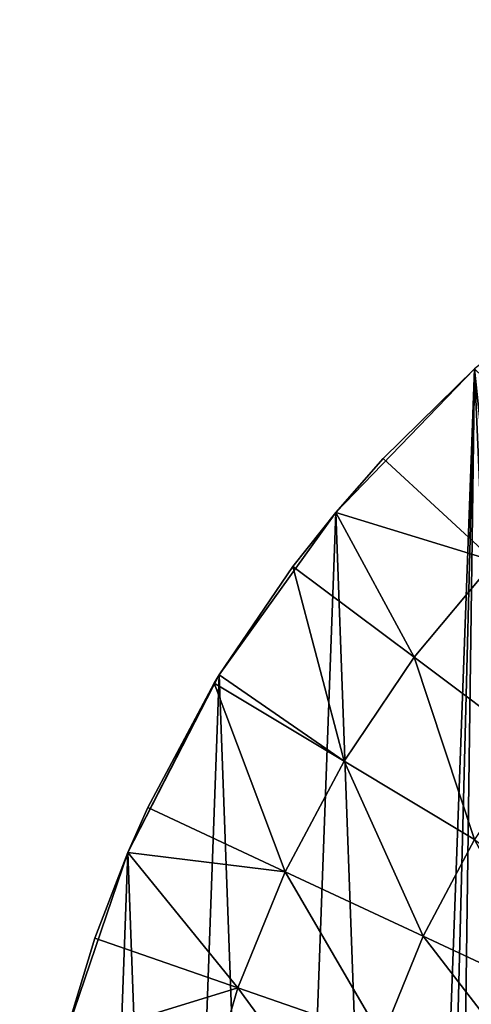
# Model space of a CAD drawing. Header units: millimetres. Extents: x 1 to 103, y -51 to 51.
# Tile 6 of 16: x 1 to 17, y 14 to 51. Entities that reach past the tile are written whole.
import ezdxf

# ---------------------------------------------------------------- set-up
doc = ezdxf.new("R2010")
doc.units = ezdxf.units.MM
doc.header["$LTSCALE"] = 25.4
doc.layers.get('0').update_dxf_attribs({"true_color": 0xff5454})

# ---------------------------------------------------------------- blocks, each defined once
blk = doc.blocks.new('HELIOS-LED-8991-8992.STL')
at = {"color": 7, "true_color": 0xffffff}
mesh = blk.add_polyface(dxfattribs=at)
corners = [(14.845, -35.398, 3.674), (17.092, -6.078, 3.674), (16.561, 0, 3.674), (20.391, -40.366, 3.674), (18.671, -11.971, 3.674), (21.25, -17.5, 3.674), (26.6, -44.475, 3.674), (24.749, -22.498, 3.674), (29.063, -26.812, 3.674), (33.342, -47.635, 3.674), (34.061, -30.311, 3.674), (40.472, -49.78, 3.674), (39.59, -32.889, 3.674), (45.483, -34.468, 3.674), (47.838, -50.864, 3.674), (51.561, -35, 3.674), (55.283, -50.864, 3.674), (57.638, -34.468, 3.674), (62.649, -49.78, 3.674), (63.531, -32.889, 3.674), (69.779, -47.635, 3.674), (69.061, -30.311, 3.674), (74.058, -26.812, 3.674), (76.521, -44.475, 3.674), (78.372, -22.498, 3.674), (82.73, -40.366, 3.674), (81.871, -17.5, 3.674), (84.45, -11.971, 3.674), (88.276, -35.398, 3.674), (86.029, -6.078, 3.674), (86.561, 0, 3.674), (1.409, -9.263, 3.674), (0.866, 5.578, 3.674), (0.595, -1.863, 3.674), (2.219, 12.9, 3.674), (3.292, -16.467, 3.674), (4.623, 19.946, 3.674), (6.204, -23.319, 3.674), (8.027, 26.568, 3.674), (10.083, -29.675, 3.674), (12.36, 32.623, 3.674), (17.527, 37.983, 3.674), (17.092, 6.078, 3.674), (18.671, 11.971, 3.674), (23.42, 42.534, 3.674), (21.25, 17.5, 3.674), (24.749, 22.498, 3.674), (29.913, 46.178, 3.674), (29.063, 26.812, 3.674), (34.061, 30.311, 3.674), (36.867, 48.838, 3.674), (39.59, 32.889, 3.674), (44.135, 50.457, 3.674), (45.483, 34.468, 3.674), (51.561, 51, 3.674), (51.561, 35, 3.674), (57.638, 34.468, 3.674), (58.986, 50.457, 3.674), (63.531, 32.889, 3.674), (66.254, 48.838, 3.674), (69.061, 30.311, 3.674), (73.208, 46.178, 3.674), (74.058, 26.812, 3.674), (79.701, 42.534, 3.674), (78.372, 22.498, 3.674), (81.871, 17.5, 3.674), (85.594, 37.983, 3.674), (84.45, 11.971, 3.674), (86.029, 6.078, 3.674), (90.762, 32.623, 3.674), (93.038, -29.675, 3.674), (95.094, 26.568, 3.674), (96.917, -23.319, 3.674), (98.498, 19.946, 3.674), (99.829, -16.467, 3.674), (100.902, 12.9, 3.674), (101.712, -9.263, 3.674), (102.255, 5.578, 3.674), (102.526, -1.863, 3.674)]
mesh.append_faces([[corners[k] for k in face] for face in [(31, 32, 33), (77, 76, 78)]], dxfattribs={"vtx0": -1, "color": 7})
mesh.append_faces([[corners[k] for k in face] for face in [(1, 3, 4), (4, 3, 5), (5, 6, 7), (7, 6, 8), (8, 9, 10), (10, 11, 12), (12, 11, 13), (13, 14, 15), (15, 16, 17), (17, 18, 19), (19, 20, 21), (21, 20, 22), (22, 23, 24), (24, 25, 26), (26, 25, 27), (27, 28, 29), (29, 28, 30), (32, 31, 34), (34, 35, 36), (36, 37, 38), (38, 39, 40), (40, 0, 41), (41, 43, 44), (44, 46, 47), (47, 49, 50), (50, 51, 52), (52, 53, 54), (54, 56, 57), (57, 58, 59), (59, 60, 61), (61, 62, 63), (63, 65, 66), (66, 68, 69), (69, 70, 71), (71, 72, 73), (73, 74, 75), (75, 76, 77)]], dxfattribs={"vtx0": -1, "vtx1": -1, "color": 7})
mesh.append_faces([[corners[k] for k in face] for face in [(41, 0, 2), (69, 30, 28)]], dxfattribs={"vtx0": -1, "vtx1": -1, "vtx2": -1, "color": 7})
mesh.append_faces([[corners[k] for k in face] for face in [(0, 1, 2), (1, 0, 3), (5, 3, 6), (8, 6, 9), (10, 9, 11), (13, 11, 14), (15, 14, 16), (17, 16, 18), (19, 18, 20), (22, 20, 23), (24, 23, 25), (27, 25, 28), (34, 31, 35), (36, 35, 37), (38, 37, 39), (40, 39, 0), (41, 2, 42), (41, 42, 43), (44, 43, 45), (44, 45, 46), (47, 46, 48), (47, 48, 49), (50, 49, 51), (52, 51, 53), (54, 53, 55), (54, 55, 56), (57, 56, 58), (59, 58, 60), (61, 60, 62), (63, 62, 64), (63, 64, 65), (66, 65, 67), (66, 67, 68), (69, 68, 30), (69, 28, 70), (71, 70, 72), (73, 72, 74), (75, 74, 76)]], dxfattribs={"vtx0": -1, "vtx2": -1, "color": 7})
mesh = blk.add_polyface(dxfattribs=at)
corners = [(17.527, 37.983, 2.674), (12.36, 32.623, 3.674), (17.527, 37.983, 3.674)]
mesh.append_faces([[corners[k] for k in face] for face in [(0, 1, 2)]], dxfattribs={"color": 7})
mesh = blk.add_polyface(dxfattribs=at)
corners = [(12.36, 32.623, 3.674), (17.527, 37.983, 2.674), (14.132, 34.643, 2.674)]
mesh.append_faces([[corners[k] for k in face] for face in [(0, 1, 2)]], dxfattribs={"color": 7})
mesh = blk.add_polyface(dxfattribs=at)
corners = [(17.527, 37.983, 2.674), (18.272, 30.811, 1.905), (14.132, 34.643, 2.674), (21.616, 34.071, 1.905)]
mesh.append_faces([[corners[k] for k in face] for face in [(0, 1, 2), (1, 0, 3)]], dxfattribs={"vtx0": -1, "color": 7})
mesh = blk.add_polyface(dxfattribs=at)
corners = [(18.272, 30.811, 1.905), (12.36, 32.623, 2.674), (14.132, 34.643, 2.674)]
mesh.append_faces([[corners[k] for k in face] for face in [(0, 1, 2)]], dxfattribs={"color": 7})
mesh = blk.add_polyface(dxfattribs=at)
corners = [(14.132, 34.643, 2.674), (12.36, 32.623, 2.674), (12.36, 32.623, 3.674)]
mesh.append_faces([[corners[k] for k in face] for face in [(0, 1, 2)]], dxfattribs={"color": 7})
mesh = blk.add_polyface(dxfattribs=at)
corners = [(12.36, 32.623, 3.674), (10.769, 30.611, 2.674), (8.027, 26.568, 3.674)]
mesh.append_faces([[corners[k] for k in face] for face in [(0, 1, 2)]], dxfattribs={"color": 7})
mesh = blk.add_polyface(dxfattribs=at)
corners = [(15.28, 27.225, 1.905), (10.769, 30.611, 2.674), (12.36, 32.623, 2.674)]
mesh.append_faces([[corners[k] for k in face] for face in [(0, 1, 2)]], dxfattribs={"color": 7})
mesh = blk.add_polyface(dxfattribs=at)
corners = [(12.36, 32.623, 2.674), (10.769, 30.611, 2.674), (12.36, 32.623, 3.674)]
mesh.append_faces([[corners[k] for k in face] for face in [(0, 1, 2)]], dxfattribs={"color": 7})
mesh = blk.add_polyface(dxfattribs=at)
corners = [(18.272, 30.811, 1.905), (15.28, 27.225, 1.905), (12.36, 32.623, 2.674)]
mesh.append_faces([[corners[k] for k in face] for face in [(0, 1, 2)]], dxfattribs={"color": 7})
mesh = blk.add_polyface(dxfattribs=at)
corners = [(10.769, 30.611, 2.674), (12.673, 23.351, 1.905), (8.027, 26.568, 2.674), (15.28, 27.225, 1.905)]
mesh.append_faces([[corners[k] for k in face] for face in [(0, 1, 2), (1, 0, 3)]], dxfattribs={"vtx0": -1, "color": 7})
mesh = blk.add_polyface(dxfattribs=at)
corners = [(10.769, 30.611, 2.674), (8.027, 26.568, 2.674), (8.027, 26.568, 3.674)]
mesh.append_faces([[corners[k] for k in face] for face in [(0, 1, 2)]], dxfattribs={"color": 7})
mesh = blk.add_polyface(dxfattribs=at)
corners = [(18.272, 30.811, 1.905), (19.816, 23.821, 1.405), (15.28, 27.225, 1.905), (22.434, 26.959, 1.405)]
mesh.append_faces([[corners[k] for k in face] for face in [(0, 1, 2), (1, 0, 3)]], dxfattribs={"vtx0": -1, "color": 7})
mesh = blk.add_polyface(dxfattribs=at)
corners = [(15.28, 27.225, 1.905), (17.535, 20.431, 1.405), (12.673, 23.351, 1.905), (19.816, 23.821, 1.405)]
mesh.append_faces([[corners[k] for k in face] for face in [(0, 1, 2), (1, 0, 3)]], dxfattribs={"vtx0": -1, "color": 7})
mesh = blk.add_polyface(dxfattribs=at)
corners = [(8.027, 26.568, 3.674), (7.837, 26.254, 2.674), (4.623, 19.946, 3.674)]
mesh.append_faces([[corners[k] for k in face] for face in [(0, 1, 2)]], dxfattribs={"color": 7})
mesh = blk.add_polyface(dxfattribs=at)
corners = [(12.673, 23.351, 1.905), (7.837, 26.254, 2.674), (8.027, 26.568, 2.674)]
mesh.append_faces([[corners[k] for k in face] for face in [(0, 1, 2)]], dxfattribs={"color": 7})
mesh = blk.add_polyface(dxfattribs=at)
corners = [(8.027, 26.568, 2.674), (7.837, 26.254, 2.674), (8.027, 26.568, 3.674)]
mesh.append_faces([[corners[k] for k in face] for face in [(0, 1, 2)]], dxfattribs={"color": 7})
mesh = blk.add_polyface(dxfattribs=at)
corners = [(7.837, 26.254, 2.674), (5.37, 21.62, 2.674), (4.623, 19.946, 3.674)]
mesh.append_faces([[corners[k] for k in face] for face in [(0, 1, 2)]], dxfattribs={"color": 7})
mesh = blk.add_polyface(dxfattribs=at)
corners = [(7.837, 26.254, 2.674), (10.479, 19.228, 1.905), (5.37, 21.62, 2.674), (12.673, 23.351, 1.905)]
mesh.append_faces([[corners[k] for k in face] for face in [(0, 1, 2), (1, 0, 3)]], dxfattribs={"vtx0": -1, "color": 7})
mesh = blk.add_polyface(dxfattribs=at)
corners = [(12.673, 23.351, 1.905), (15.615, 16.824, 1.405), (10.479, 19.228, 1.905), (17.535, 20.431, 1.405)]
mesh.append_faces([[corners[k] for k in face] for face in [(0, 1, 2), (1, 0, 3)]], dxfattribs={"vtx0": -1, "color": 7})
mesh = blk.add_polyface(dxfattribs=at)
corners = [(10.479, 19.228, 1.905), (4.623, 19.946, 2.674), (5.37, 21.62, 2.674)]
mesh.append_faces([[corners[k] for k in face] for face in [(0, 1, 2)]], dxfattribs={"color": 7})
mesh = blk.add_polyface(dxfattribs=at)
corners = [(5.37, 21.62, 2.674), (4.623, 19.946, 2.674), (4.623, 19.946, 3.674)]
mesh.append_faces([[corners[k] for k in face] for face in [(0, 1, 2)]], dxfattribs={"color": 7})
mesh = blk.add_polyface(dxfattribs=at)
corners = [(17.535, 20.431, 1.405), (20.767, 14.413, 1.174), (15.615, 16.824, 1.405), (22.116, 17, 1.174)]
mesh.append_faces([[corners[k] for k in face] for face in [(0, 1, 2), (1, 0, 3)]], dxfattribs={"vtx0": -1, "color": 7})
mesh = blk.add_polyface(dxfattribs=at)
corners = [(4.623, 19.946, 3.674), (3.392, 16.756, 2.674), (2.219, 12.9, 3.674)]
mesh.append_faces([[corners[k] for k in face] for face in [(0, 1, 2)]], dxfattribs={"color": 7})
mesh = blk.add_polyface(dxfattribs=at)
corners = [(8.719, 14.902, 1.905), (3.392, 16.756, 2.674), (4.623, 19.946, 2.674)]
mesh.append_faces([[corners[k] for k in face] for face in [(0, 1, 2)]], dxfattribs={"color": 7})
mesh = blk.add_polyface(dxfattribs=at)
corners = [(4.623, 19.946, 2.674), (3.392, 16.756, 2.674), (4.623, 19.946, 3.674)]
mesh.append_faces([[corners[k] for k in face] for face in [(0, 1, 2)]], dxfattribs={"color": 7})
mesh = blk.add_polyface(dxfattribs=at)
corners = [(10.479, 19.228, 1.905), (8.719, 14.902, 1.905), (4.623, 19.946, 2.674)]
mesh.append_faces([[corners[k] for k in face] for face in [(0, 1, 2)]], dxfattribs={"color": 7})
mesh = blk.add_polyface(dxfattribs=at)
corners = [(10.479, 19.228, 1.905), (14.075, 13.039, 1.405), (8.719, 14.902, 1.905), (15.615, 16.824, 1.405)]
mesh.append_faces([[corners[k] for k in face] for face in [(0, 1, 2), (1, 0, 3)]], dxfattribs={"vtx0": -1, "color": 7})
mesh = blk.add_polyface(dxfattribs=at)
corners = [(8.719, 14.902, 1.905), (2.219, 12.9, 2.674), (3.392, 16.756, 2.674)]
mesh.append_faces([[corners[k] for k in face] for face in [(0, 1, 2)]], dxfattribs={"color": 7})
mesh = blk.add_polyface(dxfattribs=at)
corners = [(3.392, 16.756, 2.674), (2.219, 12.9, 2.674), (2.219, 12.9, 3.674)]
mesh.append_faces([[corners[k] for k in face] for face in [(0, 1, 2)]], dxfattribs={"color": 7})
mesh = blk.add_polyface(dxfattribs=at)
corners = [(15.615, 16.824, 1.405), (19.611, 11.629, 1.174), (14.075, 13.039, 1.405), (20.767, 14.413, 1.174)]
mesh.append_faces([[corners[k] for k in face] for face in [(0, 1, 2), (1, 0, 3)]], dxfattribs={"vtx0": -1, "color": 7})
mesh = blk.add_polyface(dxfattribs=at)
corners = [(8.719, 14.902, 1.905), (7.414, 10.418, 1.905), (2.219, 12.9, 2.674)]
mesh.append_faces([[corners[k] for k in face] for face in [(0, 1, 2)]], dxfattribs={"color": 7})
mesh = blk.add_polyface(dxfattribs=at)
corners = [(8.719, 14.902, 1.905), (12.933, 9.116, 1.405), (7.414, 10.418, 1.905), (14.075, 13.039, 1.405)]
mesh.append_faces([[corners[k] for k in face] for face in [(0, 1, 2), (1, 0, 3)]], dxfattribs={"vtx0": -1, "color": 7})

msp = doc.modelspace()

# ---------------------------------------------------------------- block references
at = {"color": 0}
msp.add_blockref('HELIOS-LED-8991-8992.STL', (0, 0), dxfattribs=at)

doc.saveas('drawing.dxf')
